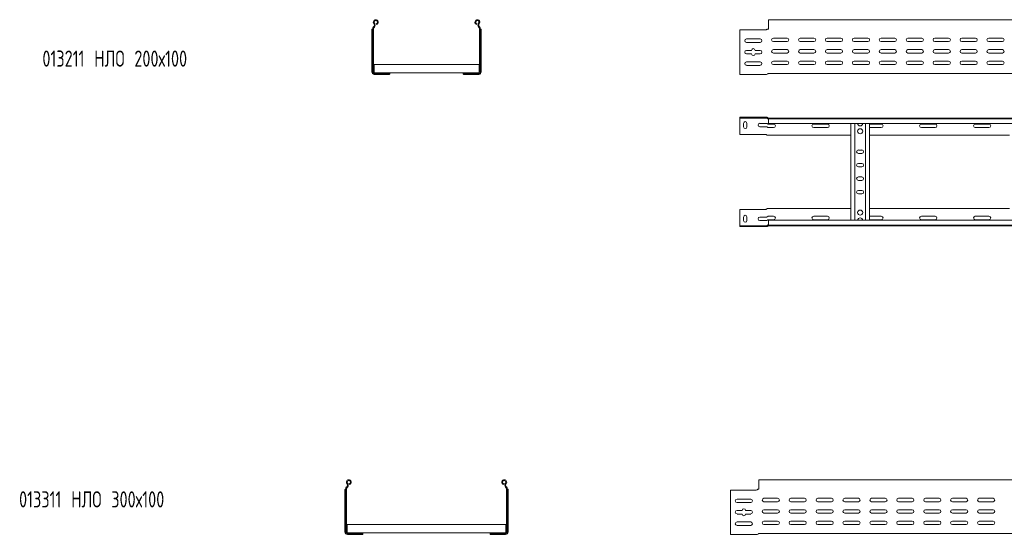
# Model space of a CAD drawing. Header units: millimetres. Extents: x -675 to 3662, y -5029 to -70.
# Tile 7 of 11: x -675 to 1153, y -1033 to -70. Entities that reach past the tile are written whole.
import ezdxf

# ---------------------------------------------------------------- set-up
doc = ezdxf.new("R2010")
doc.units = ezdxf.units.MM
doc.styles.add('SLDTEXTSTYLE0', font='TXT', dxfattribs={"width": 0.7, "bigfont": 'bigfont'})

msp = doc.modelspace()

# ---------------------------------------------------------------- linework, layer by layer
at = {"color": 7, "linetype": 'Continuous', "lineweight": 15}
for p, q in [((3662.3, -69.8), (715.3, -69.8)), ((715.3, -69.8), (715.3, -77.3)), ((-21.2, -88.3), (-21.1, -87.9)), ((-21.2, -166.8), (-21.2, -88.3)), ((-20.4, -87.3), (-20.2, -87.3)), ((-20.2, -87.3), (-19.7, -87.3)), ((-19.7, -87.1), (-19.7, -166.8)), ((-18.2, -87.1), (-18.2, -166.8)), ((-17.7, -82.6), (-18, -82.9)), ((-16.6, -83.6), (-16.9, -84)), ((-12.6, -78.7), (-13, -77.3)), ((173.3, -78.7), (173.7, -77.3)), ((177.3, -83.6), (177.6, -84)), ((178.3, -82.6), (178.7, -82.9)), ((178.8, -87.1), (178.8, -166.8)), ((180.3, -87.1), (180.3, -166.8)), ((180.8, -87.3), (180.3, -87.3)), ((181.1, -87.3), (180.8, -87.3)), ((181.8, -88.3), (181.8, -87.9)), ((181.8, -166.8), (181.8, -88.3)), ((710.3, -88.8), (662.3, -88.8)), ((662.3, -88.8), (662.3, -166.8)), ((711.9, -88.3), (712.4, -87.9)), ((713.8, -87.3), (714.1, -87.3)), ((714.1, -87.3), (715.3, -87.3)), ((715.3, -77.3), (715.3, -82.6)), ((715.3, -82.9), (715.3, -82.6)), ((715.3, -82.9), (715.3, -86.8)), ((674.5, -105.6), (700, -105.6)), ((750, -104.1), (724.5, -104.1)), ((800, -104.1), (774.5, -104.1)), ((850, -104.1), (824.5, -104.1)), ((900, -104.1), (874.5, -104.1)), ((950, -104.1), (924.5, -104.1)), ((1000, -104.1), (974.5, -104.1)), ((1050, -104.1), (1024.5, -104.1)), ((1100, -104.1), (1074.5, -104.1)), ((1150, -104.1), (1124.5, -104.1)), ((700, -112.1), (674.5, -112.1)), ((674.5, -126.8), (684, -126.8)), ((690.5, -126.8), (700, -126.8)), ((724.5, -110.6), (750, -110.6)), ((750, -125.3), (724.5, -125.3)), ((774.5, -110.6), (800, -110.6)), ((800, -125.3), (774.5, -125.3)), ((824.5, -110.6), (850, -110.6)), ((850, -125.3), (824.5, -125.3)), ((874.5, -110.6), (900, -110.6)), ((900, -125.3), (874.5, -125.3)), ((924.5, -110.6), (950, -110.6)), ((950, -125.3), (924.5, -125.3)), ((974.5, -110.6), (1000, -110.6)), ((1000, -125.3), (974.5, -125.3)), ((1024.5, -110.6), (1050, -110.6)), ((1050, -125.3), (1024.5, -125.3)), ((1074.5, -110.6), (1100, -110.6)), ((1100, -125.3), (1074.5, -125.3)), ((1124.5, -110.6), (1150, -110.6)), ((1150, -125.3), (1124.5, -125.3)), ((684, -133.3), (674.5, -133.3)), ((700, -133.3), (690.5, -133.3)), ((724.5, -131.8), (750, -131.8)), ((774.5, -131.8), (800, -131.8)), ((824.5, -131.8), (850, -131.8)), ((874.5, -131.8), (900, -131.8)), ((924.5, -131.8), (950, -131.8)), ((974.5, -131.8), (1000, -131.8)), ((1024.5, -131.8), (1050, -131.8)), ((1074.5, -131.8), (1100, -131.8)), ((1124.5, -131.8), (1150, -131.8)), ((-17.2, -152.9), (-17.2, -154.7)), ((-17.2, -152.9), (177.8, -152.9)), ((-17.2, -154.7), (-17.2, -166.5)), ((177.8, -152.9), (177.8, -154.7)), ((177.8, -154.7), (177.8, -166.5)), ((674.5, -148.1), (700, -148.1)), ((700, -154.6), (674.5, -154.6)), ((750, -146.6), (724.5, -146.6)), ((724.5, -153.1), (750, -153.1)), ((800, -146.6), (774.5, -146.6)), ((774.5, -153.1), (800, -153.1)), ((850, -146.6), (824.5, -146.6)), ((824.5, -153.1), (850, -153.1)), ((873.4, -152.9), (874, -152.9)), ((900, -146.6), (874.5, -146.6)), ((874.5, -153.1), (900, -153.1)), ((897.6, -152.9), (901.1, -152.9)), ((950, -146.6), (924.5, -146.6)), ((924.5, -153.1), (950, -153.1)), ((1000, -146.6), (974.5, -146.6)), ((974.5, -153.1), (1000, -153.1)), ((1050, -146.6), (1024.5, -146.6)), ((1024.5, -153.1), (1050, -153.1)), ((1100, -146.6), (1074.5, -146.6)), ((1074.5, -153.1), (1100, -153.1)), ((1150, -146.6), (1124.5, -146.6)), ((1124.5, -153.1), (1150, -153.1)), ((-17.3, -167.7), (-17.3, -168.2)), ((-17.3, -167.7), (-17.2, -167.7)), ((-17.3, -169.8), (-17.3, -169.8)), ((-17.3, -169.8), (-16.7, -169.8)), ((-17.2, -166.5), (-17.2, -168.2)), ((-16.7, -168.3), (12.3, -168.3)), ((-16.7, -169.8), (12.3, -169.8)), ((-16.7, -171.3), (-9.9, -171.3)), ((-9.9, -171.3), (-3.4, -171.3)), ((-3.4, -171.3), (-3.4, -169.8)), ((-3.4, -171.3), (11.3, -171.3)), ((11.7, -171.3), (11.3, -171.3)), ((12.3, -168.3), (148.3, -168.3)), ((12.3, -168.3), (12.3, -169.8)), ((12.3, -170.3), (12.3, -169.8)), ((12.3, -170.6), (12.3, -170.3)), ((177.3, -168.3), (148.3, -168.3)), ((148.3, -168.3), (148.3, -169.8)), ((177.3, -169.8), (148.3, -169.8)), ((148.3, -170.3), (148.3, -169.8)), ((148.3, -170.6), (148.3, -170.3)), ((148.9, -171.3), (149.4, -171.3)), ((164.1, -171.3), (149.4, -171.3)), ((164.1, -171.3), (164.1, -169.8)), ((170.6, -171.3), (164.1, -171.3)), ((177.3, -171.3), (170.6, -171.3)), ((177.3, -169.8), (177.9, -169.8)), ((177.8, -166.5), (177.8, -168.2)), ((177.8, -167.7), (177.9, -167.7)), ((177.9, -168.2), (177.9, -167.7)), ((177.9, -169.8), (177.9, -169.8)), ((662.3, -166.8), (662.3, -171.3)), ((662.3, -171.3), (711.9, -171.3)), ((715.3, -169.8), (882.8, -169.8)), ((882.8, -169.8), (888.7, -169.8)), ((888.7, -169.8), (1177.8, -169.8)), ((662.3, -251), (662.3, -252.5)), ((710.3, -251), (662.3, -251)), ((662.3, -252.5), (710.3, -252.5)), ((662.3, -255.5), (662.3, -252.5)), ((662.3, -283), (662.3, -255.5)), ((710.3, -251), (711.9, -251)), ((711.9, -252.5), (710.3, -252.5)), ((711.9, -251), (712.4, -251)), ((712.4, -252.6), (711.9, -252.5)), ((714.8, -252.5), (715.2, -252.5)), ((715.2, -252.5), (3662.3, -252.5)), ((715.3, -253.6), (715.3, -252.5)), ((3662.3, -253.6), (715.3, -253.6)), ((715.3, -262.7), (715.3, -253.6)), ((669, -268.8), (669, -262.3)), ((675.5, -262.3), (675.5, -268.8)), ((699.5, -262.3), (711.9, -262.3)), ((711.9, -268.8), (699.5, -268.8)), ((715.3, -262.7), (3662.3, -262.7)), ((725, -263.8), (715.3, -263.8)), ((715.3, -270.3), (725, -270.3)), ((825, -263.8), (799.5, -263.8)), ((799.5, -270.3), (825, -270.3)), ((868.3, -442.3), (868.3, -262.7)), ((875.8, -442.3), (875.8, -262.7)), ((895.8, -442.3), (895.8, -262.7)), ((903.3, -442.3), (903.3, -262.7)), ((925, -263.8), (903.3, -263.8)), ((903.3, -270.3), (925, -270.3)), ((1025, -263.8), (999.5, -263.8)), ((999.5, -270.3), (1025, -270.3)), ((1125, -263.8), (1099.5, -263.8)), ((1099.5, -270.3), (1125, -270.3)), ((710.3, -283), (662.3, -283)), ((711.9, -283.5), (712.4, -283.9)), ((715.3, -284.5), (713.8, -284.5)), ((715.3, -284.5), (868.3, -284.5)), ((903.3, -284.5), (1163.3, -284.5)), ((889, -311.8), (882.5, -311.8)), ((882.5, -318.3), (889, -318.3)), ((889, -336.8), (882.5, -336.8)), ((882.5, -343.3), (889, -343.3)), ((889, -361.8), (882.5, -361.8)), ((882.5, -368.3), (889, -368.3)), ((889, -386.8), (882.5, -386.8)), ((882.5, -393.3), (889, -393.3)), ((715.3, -420.5), (713.8, -420.5)), ((715.3, -420.5), (868.3, -420.5)), ((903.3, -420.5), (1163.3, -420.5)), ((710.3, -422), (662.3, -422)), ((662.3, -422), (662.3, -449.5)), ((669, -436.3), (669, -442.8)), ((675.5, -442.8), (675.5, -436.3)), ((711.9, -436.3), (699.5, -436.3)), ((711.9, -421.5), (712.4, -421.1)), ((715.3, -434.8), (725, -434.8)), ((799.5, -434.8), (825, -434.8)), ((903.3, -434.8), (925, -434.8)), ((999.5, -434.8), (1025, -434.8)), ((1099.5, -434.8), (1125, -434.8)), ((662.3, -449.5), (662.3, -452.5)), ((662.3, -454), (662.3, -452.5)), ((662.3, -452.5), (710.3, -452.5)), ((710.3, -454), (662.3, -454)), ((699.5, -442.8), (711.9, -442.8)), ((711.9, -452.5), (710.3, -452.5)), ((710.3, -454), (711.9, -454)), ((712.4, -452.4), (711.9, -452.5)), ((711.9, -454), (712.4, -454)), ((714.8, -452.5), (715.2, -452.5)), ((715.2, -452.5), (3662.3, -452.5)), ((725, -441.3), (715.3, -441.3)), ((3662.3, -442.3), (715.3, -442.3)), ((715.3, -442.3), (715.3, -451.4)), ((715.3, -451.4), (3662.3, -451.4)), ((715.3, -451.4), (715.3, -452.5)), ((825, -441.3), (799.5, -441.3)), ((925, -441.3), (903.3, -441.3)), ((1025, -441.3), (999.5, -441.3)), ((1125, -441.3), (1099.5, -441.3)), ((-62.6, -933.1), (-63, -931.6)), ((223.3, -933.1), (223.7, -931.6)), ((3644.7, -924.2), (697.7, -924.2)), ((697.7, -924.2), (697.7, -931.7)), ((697.7, -931.7), (697.7, -937)), ((-71.2, -942.7), (-71.1, -942.3)), ((-71.2, -1021.2), (-71.2, -942.7)), ((-70.4, -941.7), (-70.2, -941.7)), ((-70.2, -941.7), (-69.7, -941.7)), ((-69.7, -941.5), (-69.7, -1021.2)), ((-68.2, -941.5), (-68.2, -1021.2)), ((-67.7, -937), (-68, -937.3)), ((-66.6, -938), (-66.9, -938.4)), ((227.3, -938), (227.6, -938.4)), ((228.3, -937), (228.7, -937.3)), ((228.8, -941.5), (228.8, -1021.2)), ((230.3, -941.5), (230.3, -1021.2)), ((230.8, -941.7), (230.3, -941.7)), ((231.1, -941.7), (230.8, -941.7)), ((231.8, -942.7), (231.8, -942.3)), ((231.8, -1021.2), (231.8, -942.7)), ((692.7, -943.2), (644.7, -943.2)), ((644.7, -943.2), (644.7, -1021.2)), ((694.4, -942.7), (694.9, -942.3)), ((696.3, -941.7), (696.6, -941.7)), ((696.6, -941.7), (697.7, -941.7)), ((697.7, -937.3), (697.7, -937)), ((697.7, -937.3), (697.7, -941.2)), ((657, -959.9), (682.5, -959.9)), ((682.5, -966.4), (657, -966.4)), ((732.5, -958.4), (707, -958.4)), ((707, -964.9), (732.5, -964.9)), ((782.5, -958.4), (757, -958.4)), ((757, -964.9), (782.5, -964.9)), ((832.5, -958.4), (807, -958.4)), ((807, -964.9), (832.5, -964.9)), ((882.5, -958.4), (857, -958.4)), ((857, -964.9), (882.5, -964.9)), ((932.5, -958.4), (907, -958.4)), ((907, -964.9), (932.5, -964.9)), ((982.5, -958.4), (957, -958.4)), ((957, -964.9), (982.5, -964.9)), ((1032.5, -958.4), (1007, -958.4)), ((1007, -964.9), (1032.5, -964.9)), ((1082.5, -958.4), (1057, -958.4)), ((1057, -964.9), (1082.5, -964.9)), ((1132.5, -958.4), (1107, -958.4)), ((1107, -964.9), (1132.5, -964.9)), ((657, -981.2), (666.5, -981.2)), ((673, -981.2), (682.5, -981.2)), ((732.5, -979.7), (707, -979.7)), ((707, -986.2), (732.5, -986.2)), ((782.5, -979.7), (757, -979.7)), ((757, -986.2), (782.5, -986.2)), ((832.5, -979.7), (807, -979.7)), ((807, -986.2), (832.5, -986.2)), ((882.5, -979.7), (857, -979.7)), ((857, -986.2), (882.5, -986.2)), ((932.5, -979.7), (907, -979.7)), ((907, -986.2), (932.5, -986.2)), ((982.5, -979.7), (957, -979.7)), ((957, -986.2), (982.5, -986.2)), ((1032.5, -979.7), (1007, -979.7)), ((1007, -986.2), (1032.5, -986.2)), ((1082.5, -979.7), (1057, -979.7)), ((1057, -986.2), (1082.5, -986.2)), ((1132.5, -979.7), (1107, -979.7)), ((1107, -986.2), (1132.5, -986.2)), ((666.5, -987.7), (657, -987.7)), ((657, -1002.4), (682.5, -1002.4)), ((682.5, -987.7), (673, -987.7)), ((732.5, -1000.9), (707, -1000.9)), ((782.5, -1000.9), (757, -1000.9)), ((832.5, -1000.9), (807, -1000.9)), ((882.5, -1000.9), (857, -1000.9)), ((932.5, -1000.9), (907, -1000.9)), ((982.5, -1000.9), (957, -1000.9)), ((1032.5, -1000.9), (1007, -1000.9)), ((1082.5, -1000.9), (1057, -1000.9)), ((1132.5, -1000.9), (1107, -1000.9)), ((-67.3, -1022.1), (-67.3, -1022.6)), ((-67.3, -1022.1), (-67.2, -1022.1)), ((-67.2, -1007.3), (227.8, -1007.3)), ((-67.2, -1007.3), (-67.2, -1009.1)), ((-67.2, -1009.1), (-67.2, -1020.9)), ((-67.2, -1020.9), (-67.2, -1022.6)), ((-66.7, -1022.7), (-37.7, -1022.7)), ((-37.7, -1022.7), (198.3, -1022.7)), ((-37.7, -1022.7), (-37.7, -1024.2)), ((198.3, -1022.7), (198.3, -1024.2)), ((227.3, -1022.7), (198.3, -1022.7)), ((227.8, -1007.3), (227.8, -1009.1)), ((227.8, -1009.1), (227.8, -1020.9)), ((227.8, -1020.9), (227.8, -1022.6)), ((227.8, -1022.1), (227.9, -1022.1)), ((227.9, -1022.6), (227.9, -1022.1)), ((644.7, -1021.2), (644.7, -1025.7)), ((682.5, -1008.9), (657, -1008.9)), ((707, -1007.4), (732.5, -1007.4)), ((757, -1007.4), (782.5, -1007.4)), ((807, -1007.4), (832.5, -1007.4)), ((855.9, -1007.3), (856.4, -1007.3)), ((857, -1007.4), (882.5, -1007.4)), ((880, -1007.3), (883.6, -1007.3)), ((907, -1007.4), (932.5, -1007.4)), ((957, -1007.4), (982.5, -1007.4)), ((1007, -1007.4), (1032.5, -1007.4)), ((1057, -1007.4), (1082.5, -1007.4)), ((1107, -1007.4), (1132.5, -1007.4)), ((-67.3, -1024.1), (-67.3, -1024.2)), ((-67.3, -1024.2), (-66.7, -1024.2)), ((-66.7, -1024.2), (-37.7, -1024.2)), ((-66.7, -1025.7), (-59.9, -1025.7)), ((-59.9, -1025.7), (-53.4, -1025.7)), ((-53.4, -1025.7), (-53.4, -1024.2)), ((-53.4, -1025.7), (-38.7, -1025.7)), ((-38.3, -1025.7), (-38.7, -1025.7)), ((-37.7, -1024.7), (-37.7, -1024.2)), ((-37.7, -1025), (-37.7, -1024.7)), ((227.3, -1024.2), (198.3, -1024.2)), ((198.3, -1024.7), (198.3, -1024.2)), ((198.3, -1025), (198.3, -1024.7)), ((198.9, -1025.7), (199.4, -1025.7)), ((214.1, -1025.7), (199.4, -1025.7)), ((214.1, -1025.7), (214.1, -1024.2)), ((220.6, -1025.7), (214.1, -1025.7)), ((227.3, -1025.7), (220.6, -1025.7)), ((227.3, -1024.2), (227.9, -1024.2)), ((227.9, -1024.2), (227.9, -1024.1)), ((644.7, -1025.7), (694.4, -1025.7)), ((697.7, -1024.2), (865.3, -1024.2)), ((865.3, -1024.2), (871.2, -1024.2)), ((871.2, -1024.2), (1750.3, -1024.2))]:
    msp.add_line(p, q, dxfattribs=at)
for centre in [(885.8, -277), (885.8, -428)]:
    msp.add_circle(centre, 4.75, dxfattribs=at)
for centre, radius, start, end in [((-14, -74.4), 4.55, 288.1, 219.6816), ((-14, -74.4), 3.05, 288.1, 219.6816), ((174.7, -74.4), 4.55, 320.3184, 251.9), ((174.7, -74.4), 3.05, 320.3184, 251.9), ((-13.7, -87.1), 6, 136.4649, 180), ((-13.7, -87.1), 4.5, 136.4649, 180), ((-20.6, -79.8), 4, 316.4649, 39.6816), ((-20.6, -79.8), 5.5, 316.4649, 39.6816), ((181.2, -79.8), 5.5, 140.3184, 223.5351), ((181.2, -79.8), 4, 140.3184, 223.5351), ((174.3, -87.1), 4.5, 0, 43.5351), ((174.3, -87.1), 6, 0, 43.5351), ((710.3, -85.8), 3, 270, 303.007), ((714.8, -86.8), 0.5, 270, 328.6677), ((674.5, -108.8), 3.25, 90, 270), ((700, -108.8), 3.25, 270, 90), ((724.5, -107.3), 3.25, 90, 270), ((750, -107.3), 3.25, 270, 90), ((774.5, -107.3), 3.25, 90, 270), ((800, -107.3), 3.25, 270, 90), ((824.5, -107.3), 3.25, 90, 270), ((850, -107.3), 3.25, 270, 90), ((874.5, -107.3), 3.25, 90, 270), ((900, -107.3), 3.25, 270, 90), ((924.5, -107.3), 3.25, 90, 270), ((950, -107.3), 3.25, 270, 90), ((974.5, -107.3), 3.25, 90, 270), ((1000, -107.3), 3.25, 270, 90), ((1024.5, -107.3), 3.25, 90, 270), ((1050, -107.3), 3.25, 270, 90), ((1074.5, -107.3), 3.25, 90, 270), ((1100, -107.3), 3.25, 270, 90), ((1124.5, -107.3), 3.25, 90, 270), ((1150, -107.3), 3.25, 270, 90), ((674.5, -130.1), 3.25, 90, 270), ((687.3, -126.8), 3.25, 0, 180), ((700, -130.1), 3.25, 270, 90), ((724.5, -128.6), 3.25, 90, 270), ((750, -128.6), 3.25, 270, 90), ((774.5, -128.6), 3.25, 90, 270), ((800, -128.6), 3.25, 270, 90), ((824.5, -128.6), 3.25, 90, 270), ((850, -128.6), 3.25, 270, 90), ((874.5, -128.6), 3.25, 90, 270), ((900, -128.6), 3.25, 270, 90), ((924.5, -128.6), 3.25, 90, 270), ((950, -128.6), 3.25, 270, 90), ((974.5, -128.6), 3.25, 90, 270), ((1000, -128.6), 3.25, 270, 90), ((1024.5, -128.6), 3.25, 90, 270), ((1050, -128.6), 3.25, 270, 90), ((1074.5, -128.6), 3.25, 90, 270), ((1100, -128.6), 3.25, 270, 90), ((1124.5, -128.6), 3.25, 90, 270), ((1150, -128.6), 3.25, 270, 90), ((687.3, -133.3), 3.25, 180, 0), ((674.5, -151.3), 3.25, 90, 270), ((700, -151.3), 3.25, 270, 90), ((724.5, -149.8), 3.25, 90, 270), ((750, -149.8), 3.25, 270, 90), ((774.5, -149.8), 3.25, 90, 270), ((800, -149.8), 3.25, 270, 90), ((824.5, -149.8), 3.25, 90, 270), ((850, -149.8), 3.25, 270, 90), ((874.5, -149.8), 3.25, 90, 270), ((874, -154.7), 1.8, 63.4372, 90), ((897.6, -154.7), 1.8, 90, 116.5628), ((900, -149.8), 3.25, 270, 90), ((924.5, -149.8), 3.25, 90, 270), ((950, -149.8), 3.25, 270, 90), ((974.5, -149.8), 3.25, 90, 270), ((1000, -149.8), 3.25, 270, 90), ((1024.5, -149.8), 3.25, 90, 270), ((1050, -149.8), 3.25, 270, 90), ((1074.5, -149.8), 3.25, 90, 270), ((1100, -149.8), 3.25, 270, 90), ((1124.5, -149.8), 3.25, 90, 270), ((1150, -149.8), 3.25, 270, 90), ((-16.7, -166.8), 4.5, 180, 270), ((-16.7, -166.8), 3, 180, 270), ((-16.7, -166.8), 1.5, 180, 270), ((177.3, -166.8), 3, 270, 0), ((177.3, -166.8), 1.5, 270, 0), ((177.3, -166.8), 4.5, 270, 0), ((711.9, -168.3), 3, 270, 318.1897), ((715.3, -171.3), 1.5, 90, 138.1897), ((711.9, -254), 3, 41.8103, 49.797), ((715.3, -251), 3, 241.8009, 260.4059), ((715.3, -251), 1.5, 221.8103, 270), ((672.3, -262.3), 3.25, 0, 180), ((672.3, -268.8), 3.25, 180, 0), ((699.5, -265.5), 3.25, 90, 270), ((725, -267), 3.25, 270, 90), ((799.5, -267), 3.25, 90, 270), ((825, -267), 3.25, 270, 90), ((885.8, -262.4), 4.75, 183.9233, 356.0767), ((925, -267), 3.25, 270, 90), ((999.5, -267), 3.25, 90, 270), ((1025, -267), 3.25, 270, 90), ((1099.5, -267), 3.25, 90, 270), ((1125, -267), 3.25, 270, 90), ((710.3, -286), 3, 56.993, 90), ((882.5, -315), 3.25, 90, 270), ((889, -315), 3.25, 270, 90), ((882.5, -340), 3.25, 90, 270), ((889, -340), 3.25, 270, 90), ((882.5, -365), 3.25, 90, 270), ((889, -365), 3.25, 270, 90), ((882.5, -390), 3.25, 90, 270), ((889, -390), 3.25, 270, 90), ((672.3, -436.3), 3.25, 0, 180), ((699.5, -439.5), 3.25, 90, 270), ((710.3, -419), 3, 270, 303.007), ((725, -438), 3.25, 270, 90), ((799.5, -438), 3.25, 90, 270), ((825, -438), 3.25, 270, 90), ((885.8, -442.6), 4.75, 3.9233, 176.0767), ((925, -438), 3.25, 270, 90), ((999.5, -438), 3.25, 90, 270), ((1025, -438), 3.25, 270, 90), ((1099.5, -438), 3.25, 90, 270), ((1125, -438), 3.25, 270, 90), ((672.3, -442.8), 3.25, 180, 0), ((715.3, -454), 3, 99.5941, 118.1991), ((711.9, -451), 3, 310.203, 318.1897), ((715.3, -454), 1.5, 90, 138.1897), ((-64, -928.7), 4.55, 288.1, 219.6816), ((-70.6, -934.2), 4, 316.4649, 39.6816), ((-64, -928.7), 3.05, 288.1, 219.6816), ((-70.6, -934.2), 5.5, 316.4649, 39.6816), ((224.7, -928.7), 4.55, 320.3184, 251.9), ((224.7, -928.7), 3.05, 320.3184, 251.9), ((231.2, -934.2), 5.5, 140.3184, 223.5351), ((231.2, -934.2), 4, 140.3184, 223.5351), ((-63.7, -941.5), 6, 136.4649, 180), ((-63.7, -941.5), 4.5, 136.4649, 180), ((224.3, -941.5), 4.5, 0, 43.5351), ((224.3, -941.5), 6, 0, 43.5351), ((692.7, -940.2), 3, 270, 303.007), ((697.2, -941.2), 0.5, 270, 328.6677), ((657, -963.2), 3.25, 90, 270), ((682.5, -963.2), 3.25, 270, 90), ((707, -961.7), 3.25, 90, 270), ((732.5, -961.7), 3.25, 270, 90), ((757, -961.7), 3.25, 90, 270), ((782.5, -961.7), 3.25, 270, 90), ((807, -961.7), 3.25, 90, 270), ((832.5, -961.7), 3.25, 270, 90), ((857, -961.7), 3.25, 90, 270), ((882.5, -961.7), 3.25, 270, 90), ((907, -961.7), 3.25, 90, 270), ((932.5, -961.7), 3.25, 270, 90), ((957, -961.7), 3.25, 90, 270), ((982.5, -961.7), 3.25, 270, 90), ((1007, -961.7), 3.25, 90, 270), ((1032.5, -961.7), 3.25, 270, 90), ((1057, -961.7), 3.25, 90, 270), ((1082.5, -961.7), 3.25, 270, 90), ((1107, -961.7), 3.25, 90, 270), ((1132.5, -961.7), 3.25, 270, 90), ((657, -984.4), 3.25, 90, 270), ((669.7, -981.2), 3.25, 0, 180), ((682.5, -984.4), 3.25, 270, 90), ((707, -982.9), 3.25, 90, 270), ((732.5, -982.9), 3.25, 270, 90), ((757, -982.9), 3.25, 90, 270), ((782.5, -982.9), 3.25, 270, 90), ((807, -982.9), 3.25, 90, 270), ((832.5, -982.9), 3.25, 270, 90), ((857, -982.9), 3.25, 90, 270), ((882.5, -982.9), 3.25, 270, 90), ((907, -982.9), 3.25, 90, 270), ((932.5, -982.9), 3.25, 270, 90), ((957, -982.9), 3.25, 90, 270), ((982.5, -982.9), 3.25, 270, 90), ((1007, -982.9), 3.25, 90, 270), ((1032.5, -982.9), 3.25, 270, 90), ((1057, -982.9), 3.25, 90, 270), ((1082.5, -982.9), 3.25, 270, 90), ((1107, -982.9), 3.25, 90, 270), ((1132.5, -982.9), 3.25, 270, 90), ((657, -1005.7), 3.25, 90, 270), ((669.7, -987.7), 3.25, 180, 0), ((682.5, -1005.7), 3.25, 270, 90), ((707, -1004.2), 3.25, 90, 270), ((732.5, -1004.2), 3.25, 270, 90), ((757, -1004.2), 3.25, 90, 270), ((782.5, -1004.2), 3.25, 270, 90), ((807, -1004.2), 3.25, 90, 270), ((832.5, -1004.2), 3.25, 270, 90), ((857, -1004.2), 3.25, 90, 270), ((882.5, -1004.2), 3.25, 270, 90), ((907, -1004.2), 3.25, 90, 270), ((932.5, -1004.2), 3.25, 270, 90), ((957, -1004.2), 3.25, 90, 270), ((982.5, -1004.2), 3.25, 270, 90), ((1007, -1004.2), 3.25, 90, 270), ((1032.5, -1004.2), 3.25, 270, 90), ((1057, -1004.2), 3.25, 90, 270), ((1082.5, -1004.2), 3.25, 270, 90), ((1107, -1004.2), 3.25, 90, 270), ((1132.5, -1004.2), 3.25, 270, 90), ((-66.7, -1021.2), 4.5, 180, 270), ((-66.7, -1021.2), 3, 180, 270), ((-66.7, -1021.2), 1.5, 180, 270), ((227.3, -1021.2), 3, 270, 0), ((227.3, -1021.2), 1.5, 270, 0), ((227.3, -1021.2), 4.5, 270, 0), ((856.4, -1009.1), 1.8, 63.4372, 90), ((880, -1009.1), 1.8, 90, 116.5628), ((694.4, -1022.7), 3, 270, 318.1897), ((697.7, -1025.7), 1.5, 90, 138.1897)]:
    msp.add_arc(centre, radius, start, end, dxfattribs=at)
for points, knots in [([(-21.1, -87.9), (-21.1, -87.9), (-21.1, -87.6), (-20.9, -87.4), (-20.7, -87.3), (-20.5, -87.3), (-20.4, -87.3)], [0, 0, 0, 0, 0.155649, 0.514564, 0.854568, 1, 1, 1, 1]), ([(181.8, -87.9), (181.8, -87.9), (181.7, -87.6), (181.6, -87.4), (181.4, -87.3), (181.2, -87.3), (181.1, -87.3)], [0, 0, 0, 0, 0.155649, 0.514564, 0.854568, 1, 1, 1, 1]), ([(712.4, -87.9), (712.5, -87.9), (712.7, -87.6), (713.1, -87.4), (713.6, -87.3), (713.8, -87.3), (713.8, -87.3)], [0, 0, 0, 0, 0.155649, 0.514564, 0.854568, 1, 1, 1, 1]), ([(715.2, -87.1), (715.2, -87), (715.3, -86.9), (715.3, -86.8), (715.3, -86.8)], [0, 0, 0, 0, 0.614497, 1, 1, 1, 1]), ([(-9.2, -170.8), (-9.3, -170.9), (-9.6, -171.1), (-9.9, -171.3), (-9.9, -171.3), (-9.9, -171.3)], [0, 0, 0, 0, 0.407021, 0.751647, 1, 1, 1, 1]), ([(-8.7, -170.3), (-8.8, -170.5), (-8.9, -170.6), (-9.1, -170.8), (-9.2, -170.8)], [0, 0, 0, 0, 0.771658, 1, 1, 1, 1]), ([(-8.4, -169.8), (-8.4, -169.8), (-8.4, -169.9), (-8.6, -170), (-8.7, -170.2), (-8.7, -170.3)], [0, 0, 0, 0, 0.3463274, 0.6914742, 1, 1, 1, 1]), ([(-3.4, -171.3), (-3.4, -171.3), (-3.3, -171.3), (-3.1, -171.1), (-2.8, -170.9), (-2.7, -170.8)], [0, 0, 0, 0, 0.333665, 0.666043, 1, 1, 1, 1]), ([(-2.7, -170.8), (-2.5, -170.7), (-2.3, -170.6), (-2.2, -170.4), (-2.2, -170.3)], [0, 0, 0, 0, 0.771596, 1, 1, 1, 1]), ([(-2.2, -170.3), (-2.1, -170.2), (-2, -170), (-1.9, -169.8), (-1.9, -169.8), (-1.9, -169.8)], [0, 0, 0, 0, 0.406592, 0.81534, 1, 1, 1, 1]), ([(12.3, -170.6), (12.3, -170.7), (12.3, -171), (12.1, -171.2), (11.8, -171.2), (11.7, -171.3)], [0, 0, 0, 0, 0.373783, 0.74931, 1, 1, 1, 1]), ([(148.3, -170.6), (148.4, -170.7), (148.4, -171), (148.6, -171.2), (148.8, -171.2), (148.9, -171.3)], [0, 0, 0, 0, 0.3737828, 0.7493097, 1, 1, 1, 1]), ([(162.9, -170.3), (162.8, -170.2), (162.7, -170), (162.6, -169.8), (162.6, -169.8), (162.6, -169.8)], [0, 0, 0, 0, 0.406592, 0.81534, 1, 1, 1, 1]), ([(163.3, -170.8), (163.2, -170.7), (163, -170.6), (162.9, -170.4), (162.9, -170.3)], [0, 0, 0, 0, 0.771596, 1, 1, 1, 1]), ([(164.1, -171.3), (164.1, -171.3), (164, -171.3), (163.8, -171.1), (163.5, -170.9), (163.3, -170.8)], [0, 0, 0, 0, 0.333665, 0.666043, 1, 1, 1, 1]), ([(169.1, -169.8), (169.1, -169.8), (169.1, -169.9), (169.2, -170), (169.3, -170.2), (169.4, -170.3)], [0, 0, 0, 0, 0.346327, 0.691474, 1, 1, 1, 1]), ([(169.4, -170.3), (169.5, -170.5), (169.6, -170.6), (169.8, -170.8), (169.8, -170.8)], [0, 0, 0, 0, 0.771658, 1, 1, 1, 1]), ([(169.8, -170.8), (170, -170.9), (170.3, -171.1), (170.6, -171.3), (170.6, -171.3), (170.6, -171.3)], [0, 0, 0, 0, 0.407021, 0.751647, 1, 1, 1, 1]), ([(712.4, -251), (712.5, -251.1), (712.7, -251.1), (713.1, -251.2), (713.6, -251.5), (713.8, -251.7), (713.8, -251.7)], [0, 0, 0, 0, 0.155649, 0.514564, 0.854568, 1, 1, 1, 1]), ([(713, -253), (712.9, -252.9), (712.7, -252.7), (712.5, -252.6), (712.4, -252.6)], [0, 0, 0, 0, 0.52463, 1, 1, 1, 1]), ([(713.8, -253.6), (713.6, -253.5), (713.3, -253.3), (713.1, -253.1), (713, -253)], [0, 0, 0, 0, 0.747394, 1, 1, 1, 1]), ([(715.3, -254), (715.3, -254), (715.3, -254), (715.2, -254), (715, -254), (714.9, -254), (714.8, -254), (714.8, -254)], [0, 0, 0, 0, 0.214041, 0.428088, 0.641869, 0.854622, 1, 1, 1, 1]), ([(715.2, -252.5), (715.2, -252.5), (715.3, -252.5), (715.3, -252.5), (715.3, -252.5)], [0, 0, 0, 0, 0.614497, 1, 1, 1, 1]), ([(711.9, -262.3), (712.1, -262.3), (712.4, -262.3), (712.7, -262.4), (712.9, -262.5), (713, -262.6)], [0, 0, 0, 0, 0.346327, 0.691474, 1, 1, 1, 1]), ([(713, -269.1), (712.9, -269), (712.7, -268.9), (712.2, -268.8), (712, -268.8), (711.9, -268.8)], [0, 0, 0, 0, 0.406592, 0.81534, 1, 1, 1, 1]), ([(713, -262.6), (713.2, -262.6), (713.4, -262.8), (713.5, -263), (713.6, -263)], [0, 0, 0, 0, 0.771658, 1, 1, 1, 1]), ([(713.6, -269.5), (713.4, -269.4), (713.3, -269.2), (713.1, -269.1), (713, -269.1)], [0, 0, 0, 0, 0.771596, 1, 1, 1, 1]), ([(713.6, -263), (713.8, -263.2), (714.1, -263.5), (714.7, -263.7), (715.1, -263.7), (715.3, -263.8)], [0, 0, 0, 0, 0.407021, 0.751647, 1, 1, 1, 1]), ([(715.3, -270.3), (715, -270.2), (714.6, -270.2), (714, -269.9), (713.7, -269.6), (713.6, -269.5)], [0, 0, 0, 0, 0.333665, 0.666043, 1, 1, 1, 1]), ([(712.4, -283.9), (712.4, -283.9), (712.6, -284.1), (712.8, -284.2), (713, -284.3), (713, -284.3)], [0, 0, 0, 0, 0.131563, 0.745362, 1, 1, 1, 1]), ([(713, -284.3), (713.2, -284.4), (713.5, -284.5), (713.8, -284.5), (713.8, -284.5)], [0, 0, 0, 0, 0.747776, 1, 1, 1, 1]), ([(713, -420.7), (713.2, -420.6), (713.5, -420.5), (713.8, -420.5), (713.8, -420.5)], [0, 0, 0, 0, 0.747776, 1, 1, 1, 1]), ([(713, -436), (712.9, -436), (712.7, -436.1), (712.2, -436.2), (712, -436.3), (711.9, -436.3)], [0, 0, 0, 0, 0.4065921, 0.8153403, 1, 1, 1, 1]), ([(712.4, -421.1), (712.4, -421.1), (712.6, -420.9), (712.8, -420.8), (713, -420.7), (713, -420.7)], [0, 0, 0, 0, 0.131563, 0.745362, 1, 1, 1, 1]), ([(713.6, -435.5), (713.4, -435.6), (713.3, -435.8), (713.1, -435.9), (713, -436)], [0, 0, 0, 0, 0.771596, 1, 1, 1, 1]), ([(715.3, -434.8), (715, -434.8), (714.6, -434.8), (714, -435.1), (713.7, -435.4), (713.6, -435.5)], [0, 0, 0, 0, 0.333665, 0.666043, 1, 1, 1, 1]), ([(711.9, -442.8), (712.1, -442.7), (712.4, -442.7), (712.7, -442.6), (712.9, -442.5), (713, -442.5)], [0, 0, 0, 0, 0.346327, 0.691474, 1, 1, 1, 1]), ([(713, -452), (712.9, -452.1), (712.7, -452.3), (712.5, -452.4), (712.4, -452.4)], [0, 0, 0, 0, 0.52463, 1, 1, 1, 1]), ([(712.4, -454), (712.5, -453.9), (712.7, -453.9), (713.1, -453.8), (713.6, -453.5), (713.8, -453.3), (713.8, -453.3)], [0, 0, 0, 0, 0.155649, 0.514564, 0.854568, 1, 1, 1, 1]), ([(713, -442.5), (713.2, -442.4), (713.4, -442.2), (713.5, -442), (713.6, -442)], [0, 0, 0, 0, 0.771658, 1, 1, 1, 1]), ([(713.8, -451.4), (713.6, -451.5), (713.3, -451.7), (713.1, -451.9), (713, -452)], [0, 0, 0, 0, 0.747394, 1, 1, 1, 1]), ([(713.6, -442), (713.8, -441.8), (714.1, -441.5), (714.7, -441.3), (715.1, -441.3), (715.3, -441.3)], [0, 0, 0, 0, 0.407021, 0.751647, 1, 1, 1, 1]), ([(715.3, -451), (715.3, -451), (715.3, -451), (715.2, -451), (715, -451), (714.9, -451), (714.8, -451), (714.8, -451)], [0, 0, 0, 0, 0.214041, 0.428088, 0.641869, 0.854622, 1, 1, 1, 1]), ([(715.2, -452.5), (715.2, -452.5), (715.3, -452.5), (715.3, -452.5), (715.3, -452.5)], [0, 0, 0, 0, 0.614497, 1, 1, 1, 1]), ([(-71.1, -942.3), (-71.1, -942.2), (-71.1, -942), (-70.9, -941.8), (-70.7, -941.7), (-70.5, -941.7), (-70.4, -941.7)], [0, 0, 0, 0, 0.155649, 0.514564, 0.854568, 1, 1, 1, 1]), ([(231.8, -942.3), (231.8, -942.2), (231.7, -942), (231.6, -941.8), (231.4, -941.7), (231.2, -941.7), (231.1, -941.7)], [0, 0, 0, 0, 0.155649, 0.514564, 0.854568, 1, 1, 1, 1]), ([(694.9, -942.3), (694.9, -942.2), (695.2, -942), (695.6, -941.8), (696, -941.7), (696.2, -941.7), (696.3, -941.7)], [0, 0, 0, 0, 0.155649, 0.514564, 0.854568, 1, 1, 1, 1]), ([(697.6, -941.5), (697.7, -941.4), (697.7, -941.3), (697.7, -941.2), (697.7, -941.2)], [0, 0, 0, 0, 0.614497, 1, 1, 1, 1]), ([(-59.2, -1025.2), (-59.3, -1025.3), (-59.6, -1025.5), (-59.9, -1025.7), (-59.9, -1025.7), (-59.9, -1025.7)], [0, 0, 0, 0, 0.407021, 0.751647, 1, 1, 1, 1]), ([(-58.7, -1024.7), (-58.8, -1024.8), (-58.9, -1025), (-59.1, -1025.2), (-59.2, -1025.2)], [0, 0, 0, 0, 0.771658, 1, 1, 1, 1]), ([(-58.4, -1024.2), (-58.4, -1024.2), (-58.4, -1024.2), (-58.6, -1024.4), (-58.7, -1024.6), (-58.7, -1024.7)], [0, 0, 0, 0, 0.3463274, 0.6914742, 1, 1, 1, 1]), ([(-53.4, -1025.7), (-53.4, -1025.7), (-53.3, -1025.7), (-53.1, -1025.4), (-52.8, -1025.3), (-52.7, -1025.2)], [0, 0, 0, 0, 0.333665, 0.666043, 1, 1, 1, 1]), ([(-52.7, -1025.2), (-52.5, -1025.1), (-52.3, -1024.9), (-52.2, -1024.7), (-52.2, -1024.7)], [0, 0, 0, 0, 0.771596, 1, 1, 1, 1]), ([(-52.2, -1024.7), (-52.1, -1024.6), (-52, -1024.4), (-51.9, -1024.2), (-51.9, -1024.2), (-51.9, -1024.2)], [0, 0, 0, 0, 0.406592, 0.81534, 1, 1, 1, 1]), ([(-37.7, -1025), (-37.7, -1025.1), (-37.7, -1025.4), (-37.9, -1025.6), (-38.2, -1025.6), (-38.3, -1025.7)], [0, 0, 0, 0, 0.373783, 0.74931, 1, 1, 1, 1]), ([(198.3, -1025), (198.4, -1025.1), (198.4, -1025.4), (198.6, -1025.6), (198.8, -1025.6), (198.9, -1025.7)], [0, 0, 0, 0, 0.3737828, 0.7493097, 1, 1, 1, 1]), ([(212.9, -1024.7), (212.8, -1024.6), (212.7, -1024.4), (212.6, -1024.2), (212.6, -1024.2), (212.6, -1024.2)], [0, 0, 0, 0, 0.406592, 0.81534, 1, 1, 1, 1]), ([(213.3, -1025.2), (213.2, -1025.1), (213, -1024.9), (212.9, -1024.7), (212.9, -1024.7)], [0, 0, 0, 0, 0.771596, 1, 1, 1, 1]), ([(214.1, -1025.7), (214.1, -1025.7), (214, -1025.7), (213.8, -1025.4), (213.5, -1025.3), (213.3, -1025.2)], [0, 0, 0, 0, 0.333665, 0.666043, 1, 1, 1, 1]), ([(219.1, -1024.2), (219.1, -1024.2), (219.1, -1024.2), (219.2, -1024.4), (219.3, -1024.6), (219.4, -1024.7)], [0, 0, 0, 0, 0.346327, 0.691474, 1, 1, 1, 1]), ([(219.4, -1024.7), (219.5, -1024.8), (219.6, -1025), (219.8, -1025.2), (219.8, -1025.2)], [0, 0, 0, 0, 0.771658, 1, 1, 1, 1]), ([(219.8, -1025.2), (220, -1025.3), (220.3, -1025.5), (220.6, -1025.7), (220.6, -1025.7), (220.6, -1025.7)], [0, 0, 0, 0, 0.407021, 0.751647, 1, 1, 1, 1])]:
    msp.add_open_spline(points, degree=3, knots=knots, dxfattribs=at)

# ---------------------------------------------------------------- texts
at = {"color": 7, "linetype": 'Continuous', "lineweight": 0, "char_height": 30, "attachment_point": 1, "style": 'SLDTEXTSTYLE0'}
for s, insert in [('013211 \\M+1844E\\M+1844C\\M+1844F 200\\M+18487100', (-633.2, -127.1)), ('013311 \\M+1844E\\M+1844C\\M+1844F 300\\M+18487100', (-676.5, -945.5))]:
    msp.add_mtext(s, dxfattribs=dict(at, insert=insert))

doc.saveas('drawing.dxf')
